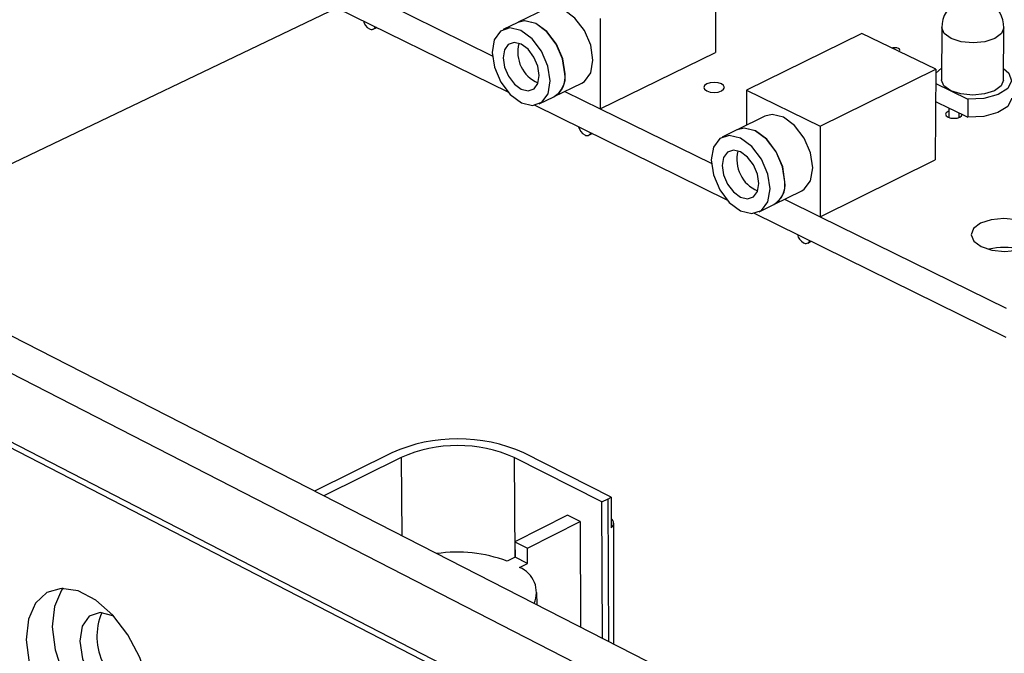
# Model space of a CAD drawing. Extents: x 64 to 144, y 97 to 234.
# Tile 4 of 16: x 88 to 110, y 156 to 170. Entities that reach past the tile are written whole.
import ezdxf

# ---------------------------------------------------------------- set-up
doc = ezdxf.new("R2010")
doc.units = 0
doc.layers.get('0').update_dxf_attribs({"linetype": 'CONTINUOUS'})

msp = doc.modelspace()

# ---------------------------------------------------------------- linework, layer by layer
at = {"color": 7, "linetype": 'CONTINUOUS'}
for p, q in [((107.333, 153.478), (70.364, 172.389)), ((106.495, 153.043), (69.529, 172.007)), ((103.663, 171.668), (103.663, 169.67)), ((94.845, 170.864), (99.044, 168.796)), ((96.295, 170.784), (98.699, 169.601)), ((69.147, 170.603), (106.714, 151.224)), ((69.275, 170.662), (106.843, 151.291)), ((95.248, 170.666), (84.14, 165.342)), ((99.892, 170.643), (99.272, 170.343)), ((99.268, 170.342), (98.941, 170.184)), ((101.096, 170.425), (101.101, 168.42)), ((96.053, 170.192), (96.118, 170.223)), ((96.131, 170.231), (96.118, 170.223)), ((108.693, 170.226), (108.687, 169.064)), ((110.063, 169.055), (110.072, 170.218)), ((106.919, 170.092), (104.352, 168.835)), ((108.56, 169.298), (106.919, 170.092)), ((101.101, 168.42), (103.663, 169.67)), ((105.993, 168.034), (108.56, 169.298)), ((108.56, 169.298), (108.549, 167.288)), ((108.56, 169.214), (108.688, 169.325)), ((100.073, 168.691), (100.692, 168.992)), ((100.313, 168.808), (101.101, 168.42)), ((104.352, 168.835), (104.351, 168.055)), ((104.352, 168.835), (105.993, 168.034)), ((108.558, 168.984), (108.893, 168.822)), ((108.893, 168.822), (109.275, 168.637)), ((99.743, 168.53), (100.069, 168.689)), ((108.556, 168.584), (108.858, 168.437)), ((109.275, 168.637), (109.273, 168.236)), ((99.645, 168.499), (103.913, 166.396)), ((101.101, 168.42), (103.566, 167.209)), ((108.849, 168.441), (108.848, 168.228)), ((108.858, 168.437), (108.922, 168.406)), ((108.922, 168.406), (109.273, 168.236)), ((104.762, 168.257), (104.141, 167.952)), ((109.078, 168.227), (109.078, 168.33)), ((104.138, 167.951), (103.811, 167.79)), ((105.993, 168.034), (105.987, 166.018)), ((100.844, 167.832), (100.908, 167.864)), ((100.92, 167.871), (100.908, 167.864)), ((105.987, 166.018), (108.549, 167.288)), ((104.96, 166.292), (105.579, 166.598)), ((105.195, 166.408), (105.987, 166.018)), ((104.63, 166.128), (104.956, 166.29)), ((104.524, 166.095), (110.117, 163.34)), ((105.988, 166.018), (110.122, 163.986)), ((105.713, 165.434), (105.778, 165.466)), ((105.788, 165.472), (105.778, 165.466)), ((96.463, 160.768), (94.748, 159.916)), ((101.341, 159.785), (99.399, 160.768)), ((96.671, 160.662), (94.955, 159.81)), ((101.138, 159.675), (99.188, 160.662)), ((101.138, 159.675), (101.279, 159.745)), ((101.146, 156.643), (101.138, 159.675)), ((101.341, 159.785), (101.342, 159.1)), ((100.373, 159.379), (99.202, 158.791)), ((99.481, 158.649), (100.652, 159.238)), ((100.652, 159.238), (100.373, 159.379)), ((100.652, 159.238), (100.659, 156.892)), ((101.404, 156.511), (101.398, 159.203)), ((99.202, 158.791), (99.204, 158.449)), ((99.202, 158.791), (99.481, 158.649)), ((99.483, 158.307), (99.481, 158.649)), ((99.204, 158.449), (99.027, 158.36)), ((99.483, 158.307), (99.204, 158.449)), ((99.305, 158.217), (99.483, 158.307)), ((99.693, 157.386), (99.689, 157.664))]:
    msp.add_line(p, q, dxfattribs=at)
at = {"color": 8, "linetype": 'CONTINUOUS'}
for p, q in [((96.671, 160.662), (96.684, 158.925)), ((99.188, 160.662), (99.199, 158.446)), ((101.287, 156.571), (101.279, 159.745))]:
    msp.add_line(p, q, dxfattribs=at)
at = {"color": 7, "linetype": 'CONTINUOUS'}
for points in [[(100.692, 168.992), (100.749, 169.027), (100.889, 169.218), (100.937, 169.501), (100.887, 169.832), (100.746, 170.16), (100.536, 170.437), (100.288, 170.619), (100.042, 170.678), (99.892, 170.643)], [(100.314, 169.198), (100.263, 169.529), (100.122, 169.858), (99.912, 170.135), (99.664, 170.317), (99.418, 170.377), (99.268, 170.342)], [(100.317, 169.199), (100.267, 169.531), (100.125, 169.86), (99.915, 170.137), (99.668, 170.319), (99.421, 170.379), (99.272, 170.343)], [(99.987, 169.039), (99.936, 169.37), (99.795, 169.7), (99.585, 169.977), (99.337, 170.159), (99.091, 170.219), (98.882, 170.147), (98.744, 169.956), (98.697, 169.673), (98.747, 169.342), (98.888, 169.014), (99.098, 168.738), (99.345, 168.555), (99.591, 168.495), (99.8, 168.565), (99.939, 168.756), (99.987, 169.039)], [(99.744, 169.158), (99.713, 169.365), (99.625, 169.571), (99.493, 169.744), (99.339, 169.858), (99.184, 169.895), (99.054, 169.851), (98.968, 169.731), (98.938, 169.554), (98.97, 169.348), (99.058, 169.142), (99.189, 168.969), (99.343, 168.855), (99.497, 168.818), (99.628, 168.862), (99.714, 168.981), (99.744, 169.158)], [(107.742, 169.694), (107.754, 169.704), (107.762, 169.725), (107.753, 169.745), (107.729, 169.763), (107.693, 169.775), (107.65, 169.779), (107.608, 169.775), (107.587, 169.769)], [(110.065, 169.316), (110.184, 169.215), (110.247, 169.042), (110.162, 168.873), (109.946, 168.734), (109.632, 168.651), (109.275, 168.637)], [(108.893, 168.822), (108.741, 168.931), (108.687, 169.06), (108.687, 169.064)], [(110.063, 169.055), (110.014, 168.931), (109.867, 168.822), (109.645, 168.749), (109.382, 168.723), (109.118, 168.749), (108.893, 168.822)], [(103.47, 168.817), (103.544, 168.792), (103.632, 168.784), (103.719, 168.792), (103.794, 168.817), (103.843, 168.853), (103.861, 168.896), (103.843, 168.939), (103.793, 168.975), (103.719, 168.999), (103.631, 169.008), (103.544, 168.999), (103.47, 168.975), (103.42, 168.939), (103.403, 168.896), (103.42, 168.853), (103.47, 168.817)], [(110.244, 168.653), (110.243, 168.642), (110.159, 168.472), (109.943, 168.334), (109.629, 168.25), (109.273, 168.236)], [(108.849, 168.369), (108.832, 168.361), (108.793, 168.332), (108.78, 168.298), (108.794, 168.263), (108.835, 168.234)], [(105.579, 166.598), (105.632, 166.63), (105.775, 166.821), (105.826, 167.105), (105.777, 167.438), (105.635, 167.77), (105.422, 168.049), (105.171, 168.233), (104.92, 168.294), (104.762, 168.257)], [(108.835, 168.234), (108.895, 168.215), (108.965, 168.208), (109.035, 168.215), (109.094, 168.234), (109.134, 168.263), (109.147, 168.297)], [(105.202, 166.797), (105.153, 167.131), (105.011, 167.463), (104.798, 167.742), (104.547, 167.927), (104.296, 167.988), (104.138, 167.951)], [(105.206, 166.799), (105.156, 167.132), (105.014, 167.464), (104.801, 167.744), (104.55, 167.928), (104.299, 167.99), (104.141, 167.952)], [(104.876, 166.636), (104.826, 166.969), (104.684, 167.301), (104.471, 167.581), (104.22, 167.766), (103.969, 167.827), (103.756, 167.757), (103.614, 167.565), (103.564, 167.281), (103.614, 166.948), (103.755, 166.617), (103.968, 166.338), (104.218, 166.153), (104.469, 166.091), (104.682, 166.16), (104.825, 166.352), (104.876, 166.636)], [(104.629, 166.757), (104.598, 166.965), (104.509, 167.173), (104.376, 167.347), (104.219, 167.463), (104.063, 167.502), (103.93, 167.457), (103.841, 167.338), (103.809, 167.16), (103.84, 166.952), (103.929, 166.745), (104.062, 166.57), (104.219, 166.455), (104.375, 166.416), (104.509, 166.46), (104.598, 166.58), (104.629, 166.757)], [(109.566, 165.354), (109.809, 165.275), (110.093, 165.247), (110.377, 165.275), (110.615, 165.354), (110.773, 165.474), (110.826, 165.614), (110.766, 165.754), (110.603, 165.873), (110.361, 165.952), (110.077, 165.98), (109.794, 165.952), (109.556, 165.873), (109.398, 165.754), (109.344, 165.614), (109.403, 165.474), (109.566, 165.354)], [(91.092, 155.171), (91.03, 155.685), (90.86, 156.216), (90.596, 156.72), (90.261, 157.157), (89.882, 157.492), (89.489, 157.696), (89.115, 157.754), (88.79, 157.661), (88.54, 157.425), (88.385, 157.066), (88.337, 156.612), (88.401, 156.101), (88.571, 155.573), (88.832, 155.072), (89.165, 154.636), (89.542, 154.302), (89.934, 154.097), (90.308, 154.036), (90.634, 154.126), (90.886, 154.359), (91.043, 154.717), (91.092, 155.171)], [(89.155, 157.764), (89.117, 157.711), (88.962, 157.352), (88.914, 156.899), (88.977, 156.388), (89.147, 155.861), (89.408, 155.36), (89.741, 154.925), (90.118, 154.591), (90.509, 154.386), (90.858, 154.325)], [(90.26, 157.142), (89.982, 157.214), (89.737, 157.137), (89.576, 156.914), (89.524, 156.58), (89.588, 156.186), (89.758, 155.791), (90.009, 155.456), (90.302, 155.23), (90.594, 155.149), (90.84, 155.226), (91.001, 155.447), (91.032, 155.548)]]:
    msp.add_lwpolyline(points, dxfattribs=at)
at = {"color": 8, "linetype": 'CONTINUOUS'}
msp.add_lwpolyline([(110.072, 170.218), (110.022, 170.094), (109.875, 169.985), (109.653, 169.912), (109.39, 169.887), (109.125, 169.912), (108.9, 169.985), (108.748, 170.094), (108.693, 170.223), (108.693, 170.226)], dxfattribs=at)
at = {"color": 7, "linetype": 'CONTINUOUS'}
for centre, radius, start, end in [((109.383, 170.223), 0.689, 359.5853, 179.6783), ((96.11, 170.444), 0.286, 193.4664, 239.7771), ((96.014, 170.273), 0.0889, 237.9486, 342.8571), ((100.019, 169.685), 0.754, 165.631, 246.0919), ((99.813, 169.125), 0.506, 300.4495, 8.2772), ((99.816, 169.127), 0.506, 300.4494, 8.2768), ((108.937, 168.518), 0.113, 225.7867, 262.4442), ((100.898, 168.087), 0.288, 193.4482, 239.9182), ((100.802, 167.915), 0.0909, 237.6971, 341.9988), ((104.89, 167.29), 0.754, 165.4809, 247.2036), ((104.698, 166.729), 0.509, 300.502, 7.7439), ((104.701, 166.73), 0.509, 300.5018, 7.7436), ((105.765, 165.69), 0.29, 193.4316, 240.0598), ((105.67, 165.517), 0.0929, 237.4504, 341.139), ((110.073, 163.933), 1.404, 75.5388, 103.6015), ((97.931, 157.469), 3.611, 66.012, 113.988), ((97.929, 157.835), 3.095, 65.9998, 114.0002), ((101.143, 160.023), 0.309, 296.1405, 309.7461), ((101.27, 159.203), 0.126, 305.3783, 54.8948), ((97.915, 155.376), 3.184, 69.5608, 98.1864), ((99.086, 157.665), 0.594, 335.5705, 68.3759), ((91.29, 156.681), 1.382, 157.3454, 255.5076)]:
    msp.add_arc(centre, radius, start, end, dxfattribs=at)

doc.saveas('drawing.dxf')
